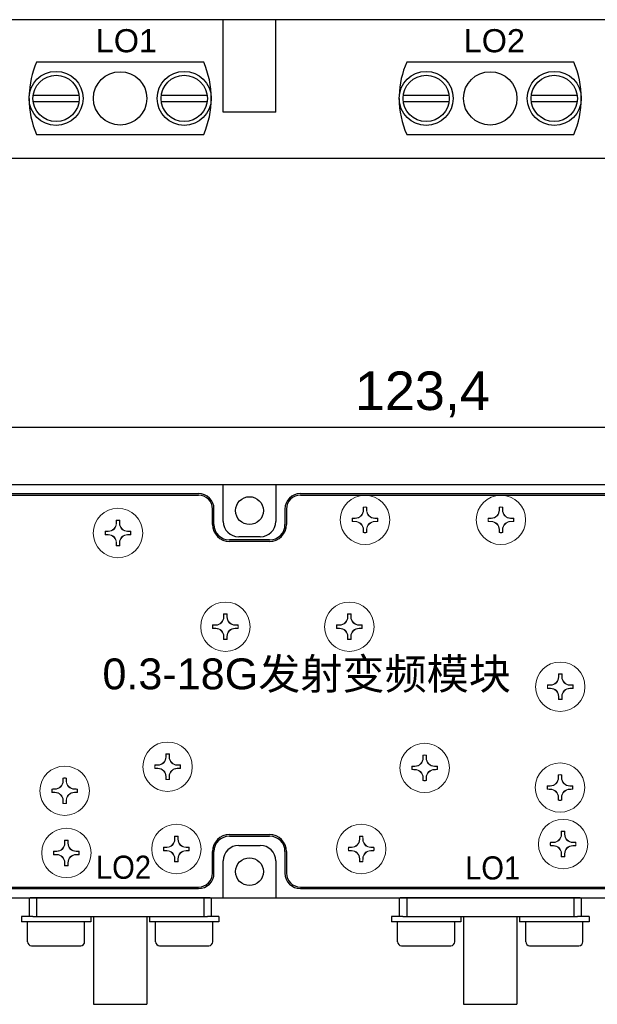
# Model space of a CAD drawing. Header units: millimetres. Extents: x 22 to 1001, y 11 to 310.
# Tile 4 of 16: x 200 to 237, y 144 to 207. Entities that reach past the tile are written whole.
import ezdxf

# ---------------------------------------------------------------- set-up
doc = ezdxf.new("R2010")
doc.units = ezdxf.units.MM
doc.layers.add('00_BUW_DATUM', color=7, linetype='Continuous')
doc.layers.add('02___PRT_ALL_AXES', color=7, linetype='Continuous')
doc.styles.get("Standard").update_dxf_attribs({"font": 'arial.ttf'})
doc.dimstyles.new('ISO-25', dxfattribs={"dimtxt": 2.5, "dimasz": 2.5, "dimexe": 1.25, "dimexo": 0.625, "dimtad": 1, "dimtxsty": 'Standard', "dimcen": 2.5, "dimadec": 0, "dimazin": 0, "dimtfac": 1, "dimtmove": 0, "dimatfit": 3, "dimfxl": 1, "dimarcsym": 0})

# ---------------------------------------------------------------- blocks, each defined once
blk = doc.blocks.new('*D75')
at = {"color": 0, "lineweight": -2, "transparency": 16777216}
for p, q in [((164.265, 177.875), (164.265, 182.207)), ((287.665, 177.875), (287.665, 182.207)), ((166.765, 180.957), (285.165, 180.957))]:
    blk.add_line(p, q, dxfattribs=at)
at = {"color": 0, "transparency": 16777216}
for points in [[(166.765, 181.374), (166.765, 180.541), (164.265, 180.957)], [(285.165, 181.374), (285.165, 180.541), (287.665, 180.957)]]:
    blk.add_solid(points, dxfattribs=at)
at = {"layer": 'Defpoints', "color": 0, "transparency": 16777216}
for p in [(287.665, 180.957), (164.265, 177.25), (287.665, 177.25)]:
    blk.add_point(p, dxfattribs=at)
at = {"color": 0, "transparency": 16777216, "insert": (225.965, 183.085), "char_height": 2.5, "attachment_point": 5}
blk.add_mtext('123,4', dxfattribs=at)
blk = doc.blocks.new('w43ge43kyh')
at = {"color": 7, "linetype": 'Continuous'}
for p, q in [((19.063, 459.574), (7.413, 459.574)), ((11.509, 458.374), (11.509, 452.674)), ((14.966, 458.374), (14.966, 452.674)), ((11.509, 452.674), (14.966, 452.674))]:
    blk.add_line(p, q, dxfattribs=at)
at = {"layer": '00_BUW_DATUM', "color": 7, "linetype": 'Continuous'}
for p, q in [((6.838, 458.374), (6.838, 458.024)), ((7.584, 458.374), (6.838, 458.374)), ((11.338, 458.374), (11.338, 458.024)), ((15.138, 458.374), (15.138, 458.024)), ((19.638, 458.374), (18.891, 458.374)), ((19.638, 458.374), (19.638, 458.024)), ((11.338, 458.024), (6.838, 458.024)), ((7.238, 456.724), (7.238, 458.024)), ((10.938, 456.724), (10.938, 458.024)), ((19.638, 458.024), (15.138, 458.024)), ((15.538, 456.724), (15.538, 458.024)), ((19.238, 456.724), (19.238, 458.024)), ((7.488, 456.474), (10.688, 456.474)), ((15.788, 456.474), (18.988, 456.474))]:
    blk.add_line(p, q, dxfattribs=at)
for centre, start, end in [((7.488, 456.724), 180, 270), ((10.688, 456.724), 270, 0), ((15.788, 456.724), 180, 270), ((18.988, 456.724), 270, 0)]:
    blk.add_arc(centre, 0.25, start, end, dxfattribs=at)
at = {"layer": '02___PRT_ALL_AXES', "color": 7, "linetype": 'Continuous'}
for p, q in [((7.338, 459.574), (7.338, 458.374)), ((7.338, 459.574), (7.413, 459.574)), ((7.826, 459.574), (7.826, 458.374)), ((18.649, 459.574), (18.649, 458.374)), ((19.063, 459.574), (19.138, 459.574)), ((19.138, 459.574), (19.138, 458.374)), ((7.584, 458.374), (18.891, 458.374))]:
    blk.add_line(p, q, dxfattribs=at)
blk = doc.blocks.new('3dvg3fvdef')
at = {"color": 7, "linetype": 'Continuous'}
for p, q in [((43.036, 459.574), (31.386, 459.574)), ((35.482, 458.374), (35.482, 452.674)), ((38.94, 458.374), (38.94, 452.674)), ((35.482, 452.674), (38.94, 452.674))]:
    blk.add_line(p, q, dxfattribs=at)
at = {"layer": '00_BUW_DATUM', "color": 7, "linetype": 'Continuous'}
for p, q in [((30.811, 458.374), (30.811, 458.024)), ((31.558, 458.374), (30.811, 458.374)), ((35.311, 458.374), (35.311, 458.024)), ((39.111, 458.374), (39.111, 458.024)), ((43.611, 458.374), (42.864, 458.374)), ((43.611, 458.374), (43.611, 458.024)), ((35.311, 458.024), (30.811, 458.024)), ((31.211, 456.724), (31.211, 458.024)), ((34.911, 456.724), (34.911, 458.024)), ((43.611, 458.024), (39.111, 458.024)), ((39.511, 456.724), (39.511, 458.024)), ((43.211, 456.724), (43.211, 458.024)), ((31.461, 456.474), (34.661, 456.474)), ((39.761, 456.474), (42.961, 456.474))]:
    blk.add_line(p, q, dxfattribs=at)
for centre, start, end in [((31.461, 456.724), 180, 270), ((34.661, 456.724), 270, 0), ((39.761, 456.724), 180, 270), ((42.961, 456.724), 270, 0)]:
    blk.add_arc(centre, 0.25, start, end, dxfattribs=at)
at = {"layer": '02___PRT_ALL_AXES', "color": 7, "linetype": 'Continuous'}
for p, q in [((31.311, 459.574), (31.311, 458.374)), ((31.311, 459.574), (31.386, 459.574)), ((31.799, 459.574), (31.799, 458.374)), ((42.623, 459.574), (42.623, 458.374)), ((43.036, 459.574), (43.111, 459.574)), ((43.111, 459.574), (43.111, 458.374)), ((31.558, 458.374), (42.864, 458.374))]:
    blk.add_line(p, q, dxfattribs=at)
blk = doc.blocks.new('A$C171141E2')
at = {"linetype": 'Continuous'}
for p, q in [((2.15, 8.563), (2.15, 11.537)), ((2.55, 8.563), (2.55, 11.537)), ((0, 11.312), (0, 0.488)), ((4.7, 0.488), (4.7, 11.312)), ((2.15, 0.263), (2.15, 3.237)), ((2.55, 0.263), (2.55, 3.237))]:
    blk.add_line(p, q, dxfattribs=at)
for centre, radius in [((2.35, 10.05), 1.75), ((2.35, 10.05), 1.5), ((2.35, 5.9), 1.729), ((2.35, 1.75), 1.75), ((2.35, 1.75), 1.5)]:
    blk.add_circle(centre, radius, dxfattribs=at)
for start, end in [(66.52774, 113.47226), (246.52774, 268.35991), (270, 293.47226)]:
    blk.add_arc((2.35, 5.9), 5.9, start, end, dxfattribs=at)
blk = doc.blocks.new('A$C06a0cfcc')
for p, q in [((5.3, 24.4), (42.2, 24.4)), ((48.8, 24.4), (71.2, 24.4)), ((43.1, 22.5), (43.1, 23.5)), ((47.9, 23.5), (47.9, 22.5)), ((46.8, 21.4), (44.2, 21.4)), ((44.2, 2.4), (46.8, 2.4)), ((43.1, -0.1), (43.1, 1.3)), ((47.9, 1.3), (47.9, -0.1)), ((5.5, -1), (42.2, -1)), ((48.8, -1), (116.8, -1))]:
    blk.add_line(p, q)
for centre, radius, start, end in [((42.2, 23.5), 0.9, 0, 90), ((48.8, 23.5), 0.9, 90, 180), ((44.2, 22.5), 1.1, 180, 270), ((46.8, 22.5), 1.1, 270, 0), ((44.2, 1.3), 1.1, 90, 180), ((46.8, 1.3), 1.1, 0, 90), ((42.2, -0.1), 0.9, 270, 0), ((48.8, -0.1), 0.9, 180, 270)]:
    blk.add_arc(centre, radius, start, end)
blk = doc.blocks.new('68u549ch')
at = {"linetype": 'Continuous', "lineweight": 15}
for p, q in [((2339.549, 1488.483), (2339.549, 1488.303)), ((2339.743, 1488.483), (2339.743, 1488.303)), ((2338.835, 1487.769), (2339.018, 1487.77)), ((2340.457, 1487.769), (2340.274, 1487.77)), ((2338.835, 1487.575), (2339.018, 1487.574)), ((2339.549, 1486.861), (2339.549, 1487.041)), ((2339.743, 1486.861), (2339.743, 1487.041)), ((2340.457, 1487.575), (2340.274, 1487.574))]:
    blk.add_line(p, q, dxfattribs=at)
at = {"linetype": 'Continuous', "lineweight": 15, "flags": 128}
for points in [[(2339.532, 1488.499), (2339.531, 1488.475), (2339.531, 1488.45), (2339.531, 1488.426), (2339.531, 1488.401), (2339.53, 1488.377), (2339.53, 1488.352), (2339.53, 1488.328), (2339.53, 1488.303)], [(2339.761, 1488.499), (2339.761, 1488.475), (2339.761, 1488.45), (2339.762, 1488.426), (2339.762, 1488.401), (2339.762, 1488.377), (2339.762, 1488.352), (2339.763, 1488.328), (2339.763, 1488.303)], [(2338.82, 1487.787), (2338.844, 1487.787), (2338.869, 1487.787), (2338.894, 1487.788), (2338.918, 1487.788), (2338.943, 1487.789), (2338.968, 1487.789), (2338.993, 1487.789), (2339.018, 1487.79)], [(2340.473, 1487.787), (2340.448, 1487.787), (2340.424, 1487.787), (2340.399, 1487.788), (2340.374, 1487.788), (2340.349, 1487.789), (2340.324, 1487.789), (2340.299, 1487.789), (2340.274, 1487.79)], [(2338.82, 1487.558), (2338.844, 1487.557), (2338.869, 1487.557), (2338.894, 1487.556), (2338.918, 1487.556), (2338.943, 1487.556), (2338.968, 1487.555), (2338.993, 1487.555), (2339.018, 1487.555)], [(2339.532, 1486.845), (2339.531, 1486.87), (2339.531, 1486.894), (2339.531, 1486.918), (2339.531, 1486.943), (2339.53, 1486.967), (2339.53, 1486.992), (2339.53, 1487.017), (2339.53, 1487.041)], [(2339.761, 1486.845), (2339.761, 1486.87), (2339.761, 1486.894), (2339.762, 1486.918), (2339.762, 1486.943), (2339.762, 1486.967), (2339.762, 1486.992), (2339.763, 1487.017), (2339.763, 1487.041)], [(2340.473, 1487.558), (2340.448, 1487.557), (2340.424, 1487.557), (2340.399, 1487.556), (2340.374, 1487.556), (2340.349, 1487.556), (2340.324, 1487.555), (2340.299, 1487.555), (2340.274, 1487.555)]]:
    blk.add_lwpolyline(points, dxfattribs=at)
at = {"linetype": 'Continuous', "lineweight": 15}
blk.add_circle((2339.646, 1487.672), 1.6, dxfattribs=at)
for centre, radius, start, end in [((2339.016, 1488.303), 0.533, 270.2329, 0), ((2339.646, 1487.672), 0.835, 82.11271, 97.88729), ((2339.646, 1487.672), 0.817, 83.19224, 96.80776), ((2340.276, 1488.303), 0.533, 180, 269.7671), ((2339.646, 1487.672), 0.835, 172.10895, 187.89105), ((2339.646, 1487.672), 0.817, 173.18394, 186.81606), ((2339.646, 1487.672), 0.817, 353.18394, 6.81606), ((2339.646, 1487.672), 0.835, 352.10895, 7.89105), ((2339.016, 1487.041), 0.533, 0, 89.7671), ((2340.276, 1487.041), 0.533, 90.2329, 180), ((2339.646, 1487.672), 0.835, 262.11271, 277.88729), ((2339.646, 1487.672), 0.817, 263.19224, 276.80776)]:
    blk.add_arc(centre, radius, start, end, dxfattribs=at)
for points in [[(2339.53, 1488.303), (2339.528, 1488.171), (2339.474, 1488.038), (2339.284, 1487.847), (2339.15, 1487.791), (2339.018, 1487.79)], [(2339.763, 1488.303), (2339.764, 1488.171), (2339.819, 1488.038), (2340.009, 1487.847), (2340.142, 1487.791), (2340.274, 1487.79)], [(2339.53, 1487.041), (2339.528, 1487.173), (2339.474, 1487.306), (2339.284, 1487.497), (2339.15, 1487.553), (2339.018, 1487.555)], [(2340.274, 1487.555), (2340.142, 1487.553), (2340.009, 1487.498), (2339.819, 1487.307), (2339.764, 1487.173), (2339.763, 1487.041)]]:
    blk.add_open_spline(points, degree=3, knots=[0, 0, 0, 0, 0.5, 0.5, 1, 1, 1, 1], dxfattribs=at)
for points in [[(2339.549, 1488.483), (2339.543, 1488.488), (2339.538, 1488.494), (2339.532, 1488.499)], [(2339.743, 1488.483), (2339.749, 1488.488), (2339.755, 1488.494), (2339.761, 1488.499)], [(2338.835, 1487.769), (2338.83, 1487.775), (2338.825, 1487.781), (2338.82, 1487.787)], [(2340.457, 1487.769), (2340.462, 1487.775), (2340.468, 1487.781), (2340.473, 1487.787)], [(2338.835, 1487.575), (2338.83, 1487.569), (2338.825, 1487.563), (2338.82, 1487.558)], [(2340.457, 1487.575), (2340.462, 1487.569), (2340.468, 1487.563), (2340.473, 1487.558)], [(2339.549, 1486.861), (2339.543, 1486.856), (2339.538, 1486.851), (2339.532, 1486.845)], [(2339.743, 1486.861), (2339.749, 1486.856), (2339.755, 1486.851), (2339.761, 1486.845)]]:
    blk.add_open_spline(points, degree=3, dxfattribs=at)

msp = doc.modelspace()

# ---------------------------------------------------------------- linework, layer by layer
for p, q in [((287.665, 207.369), (164.265, 207.369)), ((213.065, 201.369), (213.065, 207.369)), ((216.465, 201.369), (216.465, 207.369)), ((216.465, 201.369), (213.065, 201.369)), ((287.665, 198.369), (164.265, 198.369)), ((164.265, 177.25), (287.665, 177.25)), ((213.065, 174.85), (213.065, 177.25)), ((216.465, 177.25), (216.465, 174.85)), ((174.565, 176.65), (211.465, 176.65)), ((218.065, 176.65), (240.465, 176.65)), ((212.465, 174.65), (212.465, 175.65)), ((217.065, 175.65), (217.065, 174.65)), ((216.065, 173.65), (213.465, 173.65)), ((215.465, 173.85), (214.065, 173.85)), ((213.465, 154.45), (216.065, 154.45)), ((214.065, 153.85), (215.465, 153.85)), ((212.465, 152.05), (212.465, 153.45)), ((217.065, 153.45), (217.065, 152.05)), ((213.065, 150.45), (213.065, 152.85)), ((216.465, 152.85), (216.465, 150.45)), ((177.465, 151.05), (211.465, 151.05)), ((218.065, 151.05), (286.065, 151.05)), ((164.265, 150.45), (287.665, 150.45))]:
    msp.add_line(p, q)
for centre in [(214.765, 175.55), (214.765, 152.15)]:
    msp.add_circle(centre, 0.9)
for centre, start, end in [((211.465, 175.65), 0, 90), ((218.065, 175.65), 90, 180), ((213.465, 174.65), 180, 270), ((214.065, 174.85), 180, 270), ((215.465, 174.85), 270, 0), ((216.065, 174.65), 270, 0), ((213.465, 153.45), 90, 180), ((216.065, 153.45), 0, 90), ((214.065, 152.85), 90, 180), ((215.465, 152.85), 0, 90), ((211.465, 152.05), 270, 0), ((218.065, 152.05), 180, 270)]:
    msp.add_arc(centre, 1, start, end)

# ---------------------------------------------------------------- block references
at = {"rotation": 270}
for p in [(200.486, 204.619), (224.46, 204.619)]:
    msp.add_blockref('A$C171141E2', p, dxfattribs=at)
for name, p in [('A$C06a0cfcc', (169.265, 152.15)), ('68u549ch', (-2117.397, -1312.722)), ('68u549ch', (-2108.593, -1312.722)), ('68u549ch', (-2133.401, -1313.574)), ('68u549ch', (-2126.442, -1319.647)), ('68u549ch', (-2118.413, -1319.647)), ('68u549ch', (-2104.749, -1323.536)), ('68u549ch', (-2130.187, -1328.724)), ('68u549ch', (-2113.533, -1328.797)), ('68u549ch', (-2136.853, -1330.282)), ('68u549ch', (-2104.766, -1330.072)), ('68u549ch', (-2129.617, -1334.056)), ('68u549ch', (-2117.644, -1334.056)), ('68u549ch', (-2104.565, -1333.735)), ('68u549ch', (-2136.743, -1334.312)), ('w43ge43kyh', (193.149, -309.124)), ('3dvg3fvdef', (193.149, -309.124))]:
    msp.add_blockref(name, p)

# ---------------------------------------------------------------- texts
at = {"attachment_point": 1}
for s, insert, char_height, width in [('\\pi-1.30456;LO1', (206.115, 206.756), 1.5, 0.81346), ('\\pi-1.44167;LO2', (230.089, 206.756), 1.5, 0.81346), ('\\pi5.85653;0.3-18G{\\fSimSun|b0|i0|c134|p2;发射变频模块}', (199.381, 165.967), 2, 38.74288), ('\\pi-0.19671;{\\W0.9;LO2}', (205.018, 153.185), 1.5, 2.93369), ('\\pi-1.13343;{\\W0.9;LO1}', (229.867, 153.141), 1.5, 0.81346)]:
    msp.add_mtext(s, dxfattribs=dict(at, insert=insert, char_height=char_height, width=width))

# ---------------------------------------------------------------- dimensions: what is measured, and where the dimension line sits
dim = msp.add_linear_dim(base=(287.665, 180.957), p1=(164.265, 177.25), p2=(287.665, 177.25), dimstyle='ISO-25')
dim.commit()
dim.dimension.update_dxf_attribs({"geometry": '*D75', "text_midpoint": (225.965, 183.085)})

doc.saveas('drawing.dxf')
